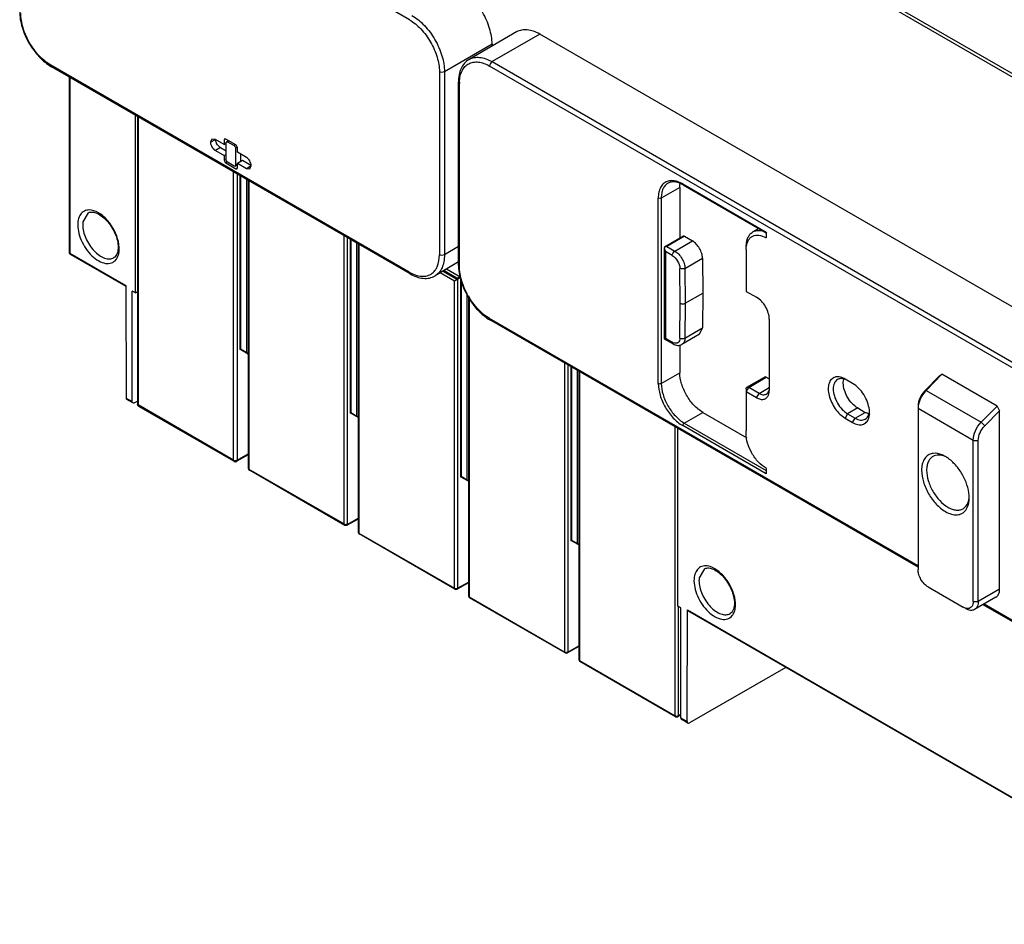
# Model space of a CAD drawing. Header units: millimetres. Extents: x 42 to 323, y 128 to 381.
# Tile 1 of 7: x 42 to 180, y 146 to 273. Entities that reach past the tile are written whole.
import ezdxf

# ---------------------------------------------------------------- set-up
doc = ezdxf.new("R2010")
doc.units = ezdxf.units.MM
doc.header["$LTSCALE"] = 33.112013
doc.layers.get('0').update_dxf_attribs({"linetype": 'CONTINUOUS'})

msp = doc.modelspace()

# ---------------------------------------------------------------- linework, layer by layer
at = {"color": 7}
for p, q in [((212.35, 247.27), (48.73, 341.74)), ((48.94, 342.11), (212.56, 247.64)), ((96.6, 273.1), (46.04, 302.29)), ((111.73, 271.38), (105.02, 267.5)), ((114.98, 271.06), (108.27, 267.18)), ((260.29, 187.18), (114.98, 271.06)), ((108.26, 269.63), (101.55, 265.75)), ((108.26, 269.63), (108.26, 269.37)), ((96.59, 237.5), (46.04, 266.69)), ((108.27, 267.18), (205.85, 210.84)), ((96.7, 237.27), (46.14, 266.46)), ((100.84, 265.75), (100.84, 239.95)), ((101.55, 265.75), (101.55, 239.95)), ((205.49, 210.23), (107.91, 266.56)), ((48.64, 265.02), (48.64, 240.29)), ((48.73, 264.97), (48.73, 240.17)), ((103.52, 238.52), (103.52, 264.32)), ((103.67, 238.31), (103.67, 264.11)), ((57.96, 234.59), (57.96, 259.64)), ((58.26, 259.46), (58.26, 218.9)), ((58.34, 259.41), (58.34, 218.78)), ((68.76, 256.25), (68.57, 255.82)), ((68.57, 255.82), (69.24, 256.21)), ((69.24, 256.2), (68.76, 256.25)), ((70.49, 255.48), (69.24, 256.2)), ((70.71, 256.27), (70.49, 256.15)), ((70.49, 256.15), (70.49, 255.48)), ((70.49, 255.48), (70.75, 255.63)), ((72.14, 255.44), (70.71, 256.27)), ((70.75, 253.34), (70.75, 255.78)), ((70.81, 255.88), (71.1, 256.05)), ((70.96, 255.87), (71.15, 255.98)), ((70.96, 255.87), (71.89, 255.34)), ((72.13, 255.47), (71.89, 255.34)), ((69.95, 255.07), (69.24, 254.66)), ((69.24, 254.66), (70.49, 253.94)), ((69.95, 255.07), (70.75, 254.61)), ((70.49, 253.94), (70.75, 254.09)), ((72.1, 255.01), (72.32, 255.14)), ((72.1, 255.01), (72.1, 252.56)), ((72.36, 254.4), (72.36, 255.08)), ((73.61, 253.68), (72.36, 254.4)), ((72.8, 254.14), (72.8, 253.12)), ((70.49, 253.94), (70.49, 253.27)), ((70.49, 253.27), (70.72, 253.4)), ((70.93, 253.03), (70.71, 252.9)), ((70.71, 252.9), (72.14, 252.07)), ((71.89, 252.47), (70.96, 253.01)), ((72.36, 252.71), (72.1, 252.56)), ((72.36, 252.87), (73.06, 253.27)), ((72.36, 252.19), (72.36, 252.87)), ((72.36, 252.87), (73.61, 252.14)), ((73.06, 253.27), (74.26, 252.58)), ((71.78, 211.02), (71.78, 251.66)), ((72.04, 252.46), (72.36, 252.64)), ((72.14, 252.07), (72.36, 252.19)), ((72.34, 251.33), (72.34, 211.02)), ((73.61, 252.14), (74.28, 252.53)), ((73.61, 252.14), (74.09, 252.09)), ((74.09, 252.09), (74.28, 252.52)), ((72.71, 251.12), (72.71, 226.63)), ((72.8, 251.07), (72.8, 226.68)), ((73.66, 226.18), (73.66, 250.57)), ((73.85, 250.46), (73.85, 209.92)), ((73.97, 250.39), (73.97, 209.75)), ((135.14, 249.94), (146.91, 243.14)), ((134.74, 249.46), (132.12, 247.95)), ((134.74, 249.46), (134.74, 242.28)), ((135.2, 249.8), (146.91, 243.04)), ((131.7, 221.82), (131.7, 247.95)), ((132.12, 247.95), (132.12, 221.82)), ((51.29, 245.85), (50.57, 244.6)), ((145.86, 243.65), (145.03, 243.17)), ((146.91, 243.14), (146.91, 242.33)), ((87.41, 202), (87.41, 242.63)), ((87.83, 242.39), (87.83, 202)), ((88.27, 242.14), (88.27, 217.65)), ((88.36, 242.09), (88.36, 217.7)), ((89.21, 217.2), (89.21, 241.59)), ((135.24, 242.57), (132.56, 241.03)), ((135.39, 242.56), (132.91, 241.13)), ((134.04, 240.48), (136.51, 241.91)), ((135.39, 242.56), (136.51, 241.91)), ((89.37, 241.5), (89.37, 200.85)), ((89.46, 241.45), (89.46, 200.73)), ((103.52, 241.12), (101.55, 239.95)), ((132.56, 241.03), (132.55, 240.93)), ((132.55, 240.93), (132.55, 228.1)), ((132.7, 240.43), (132.7, 228.19)), ((133.68, 239.87), (132.7, 240.43)), ((132.91, 241.13), (134.04, 240.48)), ((144.1, 240.71), (144.1, 234.8)), ((48.73, 240.17), (56.61, 235.62)), ((48.79, 240.03), (56.61, 235.52)), ((103.52, 238.94), (100.22, 236.99)), ((135.45, 238.04), (137.93, 239.47)), ((137.93, 239.47), (137.96, 234.54)), ((101.37, 237.66), (103.39, 236.49)), ((101.5, 237.74), (103.53, 236.58)), ((103.88, 236.75), (101.83, 237.93)), ((134.78, 233.11), (134.75, 238.04)), ((135.45, 238.04), (135.49, 233.11)), ((102.96, 236.25), (100.95, 237.41)), ((103.53, 236.58), (102.96, 236.25)), ((102.96, 192.93), (102.96, 236.25)), ((103.39, 236.49), (103.39, 192.93)), ((103.53, 236.58), (103.53, 236.78)), ((103.53, 236.78), (103.79, 236.63)), ((103.83, 236.56), (103.83, 208.66)), ((103.91, 236.56), (103.91, 208.72)), ((56.61, 235.62), (56.66, 219.75)), ((57.52, 219.25), (57.52, 234.84)), ((57.96, 234.59), (57.52, 234.84)), ((57.96, 234.59), (58.26, 234.76)), ((144.1, 234.8), (145.57, 233.96)), ((104.77, 208.22), (104.77, 234.44)), ((104.93, 234.17), (104.93, 191.87)), ((105.01, 234.02), (105.01, 191.75)), ((135.49, 233.11), (137.96, 234.54)), ((137.96, 234.54), (137.93, 229.64)), ((134.75, 228.22), (134.78, 233.11)), ((135.49, 233.11), (135.45, 228.21)), ((168.33, 196.08), (107.91, 230.96)), ((168.33, 195.91), (108.02, 230.74)), ((147.35, 230.87), (147.35, 220.83)), ((135.45, 228.21), (137.93, 229.64)), ((137.51, 228.74), (137.93, 229.64)), ((132.55, 228.1), (132.7, 228.19)), ((132.55, 228.1), (133.79, 227.39)), ((132.55, 228.1), (132.56, 228.1)), ((132.7, 228.19), (133.68, 227.62)), ((137.51, 228.74), (135.04, 227.31)), ((72.71, 226.63), (72.8, 226.68)), ((73.87, 225.96), (72.71, 226.63)), ((72.8, 226.68), (73.66, 226.18)), ((134.74, 227.21), (134.74, 223.33)), ((73.87, 225.96), (73.66, 226.18)), ((118.52, 183.95), (118.52, 224.67)), ((118.94, 224.43), (118.94, 183.95)), ((119.38, 224.17), (119.38, 199.68)), ((119.47, 224.12), (119.47, 199.73)), ((120.33, 199.24), (120.33, 223.63)), ((120.48, 223.54), (120.48, 182.89)), ((120.57, 223.49), (120.57, 182.77)), ((132.12, 221.82), (134.74, 223.33)), ((144.2, 221.29), (146.68, 222.72)), ((144.45, 221.26), (146.93, 222.69)), ((146.93, 222.69), (147.35, 222.45)), ((159.11, 221.81), (158.05, 222.42)), ((171.34, 222.87), (169.24, 220.73)), ((171.69, 223.1), (169.47, 220.83)), ((171.34, 222.87), (171.69, 223.1)), ((179.47, 218.61), (171.69, 223.1)), ((144.1, 220.65), (144.45, 221.26)), ((144.1, 221.06), (144.1, 215.12)), ((145.92, 220.42), (144.45, 221.26)), ((145.92, 220.42), (147.35, 221.24)), ((169.47, 220.83), (169.24, 220.73)), ((169.47, 220.83), (177.25, 216.34)), ((56.66, 219.75), (57.52, 219.25)), ((57.61, 219.07), (56.74, 219.57)), ((145.57, 219.8), (144.1, 220.65)), ((145.57, 219.8), (145.92, 220.42)), ((57.81, 219.09), (58.26, 219.34)), ((58.34, 218.78), (58.45, 218.58)), ((71.78, 211.02), (58.34, 218.78)), ((58.45, 218.58), (58.45, 218.58)), ((71.86, 210.84), (58.45, 218.58)), ((159.82, 218.36), (158.4, 217.54)), ((159.82, 218.36), (160.88, 217.74)), ((176.11, 213.78), (168.33, 218.27)), ((168.33, 218.27), (168.33, 195.57)), ((177.25, 216.34), (179.47, 218.61)), ((179.47, 218.61), (179.83, 217.97)), ((88.27, 217.65), (88.36, 217.7)), ((89.37, 217.01), (88.27, 217.65)), ((88.36, 217.7), (89.21, 217.2)), ((135.35, 216.23), (137.96, 217.74)), ((137.96, 217.74), (144.19, 214.15)), ((158.4, 217.54), (158.05, 216.93)), ((158.05, 216.93), (159.11, 216.31)), ((158.4, 217.54), (159.46, 216.93)), ((159.11, 216.31), (159.46, 216.93)), ((159.46, 216.93), (160.88, 217.74)), ((177.73, 215.83), (179.83, 217.97)), ((179.83, 192.81), (179.83, 217.97)), ((134.08, 174.97), (134.08, 215.69)), ((134.46, 190.43), (134.46, 215.47)), ((146.91, 209.07), (135.14, 215.87)), ((135.35, 216.23), (146.91, 209.56)), ((177.25, 216.34), (177.73, 215.83)), ((144.08, 214.75), (144.1, 215.12)), ((176.11, 213.78), (176.82, 213.78)), ((176.11, 191.08), (176.11, 213.78)), ((176.82, 191.08), (176.82, 213.78)), ((73.85, 211.76), (72.26, 210.84)), ((72.34, 211.02), (73.85, 211.89)), ((172.19, 211.51), (172.19, 211.51)), ((73.97, 209.75), (87.41, 202)), ((146.91, 209.86), (146.91, 209.07)), ((87.49, 201.81), (74.05, 209.57)), ((103.83, 208.66), (103.91, 208.72)), ((104.93, 208.03), (103.83, 208.66)), ((103.91, 208.72), (104.77, 208.22)), ((87.9, 201.96), (89.37, 202.8)), ((89.37, 202.7), (87.84, 201.82)), ((89.46, 200.73), (102.96, 192.93)), ((103.02, 192.8), (89.52, 200.59)), ((119.38, 199.68), (119.47, 199.73)), ((120.48, 199.05), (119.38, 199.68)), ((119.47, 199.73), (120.33, 199.24)), ((138.2, 195.68), (137.47, 194.43)), ((104.93, 193.72), (103.32, 192.8)), ((103.39, 192.93), (104.93, 193.82)), ((169.75, 193.12), (174.7, 190.26)), ((105.01, 191.75), (118.52, 183.95)), ((118.58, 183.82), (105.08, 191.61)), ((179.31, 191.67), (176.3, 189.93)), ((179.83, 192.81), (176.82, 191.08)), ((134.89, 190.18), (134.46, 190.43)), ((134.5, 190.43), (134.5, 174.97)), ((176.11, 191.08), (176.82, 191.08)), ((205.6, 174.4), (177.5, 190.62)), ((205.49, 174.63), (177.64, 190.71)), ((134.89, 174.66), (134.89, 190.18)), ((135.76, 174.16), (135.81, 189.89)), ((135.81, 189.89), (212.35, 145.7)), ((212.41, 145.56), (135.87, 189.76)), ((120.48, 184.74), (118.88, 183.82)), ((118.94, 183.95), (120.48, 184.84)), ((120.57, 182.77), (134.08, 174.97)), ((134.14, 174.83), (120.63, 182.63)), ((149.67, 181.79), (136.11, 173.96)), ((134.89, 175.1), (134.44, 174.83)), ((134.5, 174.97), (134.89, 175.2)), ((134.89, 174.66), (135.76, 174.16)), ((135.86, 173.93), (135, 174.43))]:
    msp.add_line(p, q, dxfattribs=at)
msp.add_lwpolyline([(58.26, 218.9), (58.28, 218.77), (58.45, 218.58)], dxfattribs=at)
for centre, radius, start, end in [((109.13, 264.12), 5.46, 178.1439, 180.0075), ((133.41, 247.22), 3.21, 71.1353, 73.3532), ((53.11, 244.21), 3.28, 172.2038, 176.1697), ((53.78, 244.19), 3.24, 176.1697, 180.037), ((53.42, 244.21), 2.88, 172.2038, 176.1697), ((145.1, 239.19), 3.62, 59.9971, 61.2866), ((48.94, 240.29), 0.3, 180, 240.0006), ((51.64, 240.8), 4.04, 0.0241, 2.8852), ((52, 240.8), 3.68, 356.1697, 0.037), ((132.98, 240.18), 0.949, 94.1597, 102.0278), ((99.46, 242.52), 5.78, 240.2626, 242.0476), ((134.18, 227.98), 0.502, 299.018, 304.1626), ((159.57, 221.97), 1.77, 164.3219, 166.3765), ((159.45, 222.01), 1.65, 161.3521, 164.3324), ((172.14, 218.22), 3.74, 135.6048, 138.661), ((157.72, 217.66), 3.77, 4.808, 6.4122), ((161.86, 219.23), 1.77, 253.6227, 255.677), ((161.83, 219.12), 1.65, 255.6665, 258.6455), ((158.08, 217.68), 3.41, 0.0635, 4.8625), ((170.66, 210.2), 1.76, 96.9874, 105.319), ((169.88, 207.51), 4.61, 57.3695, 59.9791), ((169.7, 207.22), 4.96, 55.7942, 57.3823), ((72.06, 211.18), 0.4, 240.0006, 299.9999), ((72.07, 211.57), 0.617, 278.8441, 283.9649), ((74.25, 209.92), 0.4, 180, 240.0006), ((170.59, 205.68), 4.96, 2.6176, 4.2061), ((170.93, 205.69), 4.61, 0.0202, 2.6303), ((89.67, 200.85), 0.3, 180, 240.0006), ((140.01, 194.04), 3.28, 172.2038, 176.1697), ((140.32, 194.04), 2.88, 172.2038, 176.1697), ((140.68, 194.01), 3.24, 176.1697, 180.037), ((103.17, 193.06), 0.3, 240.0006, 299.9999), ((103.18, 193.35), 0.463, 278.8441, 283.9649), ((105.23, 191.87), 0.3, 180, 240.0006), ((138.54, 190.63), 4.04, 0.0241, 2.8852), ((138.9, 190.63), 3.68, 356.1697, 0.037), ((118.73, 184.08), 0.3, 240.0006, 299.9999), ((118.74, 184.37), 0.463, 278.8441, 283.9649), ((120.78, 182.89), 0.3, 180, 240.0006), ((134.29, 175.09), 0.3, 240.0006, 299.9999), ((134.29, 175.38), 0.463, 278.8441, 283.9649)]:
    msp.add_arc(centre, radius, start, end, dxfattribs=at)
for centre, major_axis, ratio, start_param, end_param in [((70.71, 256.03), (-0.15, 0.26), 0.577313, 5.497834, 7.068554), ((72.14, 255.2), (-0.15, 0.26), 0.577401, -2.356148, -0.785428), ((70.71, 253.14), (-0.15, 0.26), 0.577401, 0.785445, 2.356165), ((72.14, 252.31), (-0.15, 0.26), 0.577313, -3.926944, -2.356224), ((135.39, 242.31), (-0.15, 0.26), 0.577357, -0.785383, 0.000003), ((56.94, 219.91), (0.199, 0.347), 0.579364, -3.928761, -3.14335), ((136.02, 190.02), (0.151, 0.259), 0.575333, -3.92527, -3.139859), ((136.11, 174.37), (0.251, 0.432), 0.575333, -3.92527, -2.354474)]:
    msp.add_ellipse(centre, major_axis=major_axis, ratio=ratio, start_param=start_param, end_param=end_param, dxfattribs=at)
for points, knots in [([(108.26, 269.63), (108.26, 270.38), (107.98, 271.97), (107, 274.2), (105.56, 276.17), (104.32, 277.21), (103.67, 277.59)], [0, 0, 0, 0, 0.237241, 0.500001, 0.76276, 1, 1, 1, 1]), ([(41.65, 274.24), (41.65, 273.5), (41.92, 271.94), (42.88, 269.76), (44.29, 267.84), (45.5, 266.83), (46.14, 266.46)], [0, 0, 0, 0, 0.23872, 0.499999, 0.761278, 1, 1, 1, 1]), ([(46.04, 266.69), (45.44, 267.03), (44.3, 267.99), (42.97, 269.81), (42.06, 271.87), (41.8, 273.34), (41.8, 274.04)], [0, 0, 0, 0, 0.237247, 0.500008, 0.762765, 1, 1, 1, 1]), ([(96.95, 273.71), (97.6, 273.33), (98.84, 272.29), (100.28, 270.32), (101.26, 268.09), (101.55, 266.5), (101.55, 265.75)], [0, 0, 0, 0, 0.237237, 0.499999, 0.762762, 1, 1, 1, 1]), ([(96.6, 273.1), (97.2, 272.75), (98.34, 271.79), (99.67, 269.97), (100.58, 267.91), (100.84, 266.44), (100.84, 265.75)], [0, 0, 0, 0, 0.23724, 0.499999, 0.762759, 1, 1, 1, 1]), ([(114.98, 271.06), (114.7, 271.22), (114.13, 271.49), (113.26, 271.7), (112.44, 271.68), (111.95, 271.5), (111.73, 271.38)], [0, 0, 0, 0, 0.289702, 0.549088, 0.782216, 1, 1, 1, 1]), ([(46.14, 266.46), (46.13, 266.47), (46.06, 266.52), (46.04, 266.62), (46.04, 266.69)], [0, 0, 0, 0, 0.220996, 1, 1, 1, 1]), ([(105.02, 267.5), (104.77, 267.36), (104.32, 266.98), (103.85, 266.22), (103.58, 265.31), (103.52, 264.66), (103.52, 264.32)], [0, 0, 0, 0, 0.229351, 0.467197, 0.722736, 1, 1, 1, 1]), ([(103.67, 264.29), (103.68, 264.58), (103.74, 265.14), (104, 265.89), (104.4, 266.5), (104.95, 266.93), (105.61, 267.15), (106.36, 267.15), (107.14, 266.96), (107.65, 266.71), (107.91, 266.56)], [0, 0, 0, 0, 0.14293, 0.271024, 0.386802, 0.495842, 0.605629, 0.723411, 0.854263, 1, 1, 1, 1]), ([(105.02, 267.5), (105.23, 267.62), (105.72, 267.8), (106.54, 267.82), (107.41, 267.61), (107.98, 267.34), (108.27, 267.18)], [0, 0, 0, 0, 0.217787, 0.450917, 0.710301, 1, 1, 1, 1]), ([(108.27, 267.18), (108.16, 267.12), (108, 266.93), (107.91, 266.69), (107.91, 266.56)], [0, 0, 0, 0, 0.499401, 1, 1, 1, 1]), ([(101.55, 265.75), (101.44, 265.69), (101.19, 265.64), (100.94, 265.69), (100.84, 265.75)], [0, 0, 0, 0, 0.500001, 1, 1, 1, 1]), ([(103.67, 264.11), (103.65, 264.13), (103.58, 264.17), (103.52, 264.26), (103.52, 264.32)], [0, 0, 0, 0, 0.293914, 1, 1, 1, 1]), ([(68.57, 255.82), (68.56, 255.59), (68.72, 255.13), (69.04, 254.78), (69.24, 254.66)], [0, 0, 0, 0, 0.499776, 1, 1, 1, 1]), ([(69.46, 255.58), (69.43, 255.63), (69.34, 255.82), (69.28, 256.03), (69.28, 256.18)], [0, 0, 0, 0, 0.265289, 1, 1, 1, 1]), ([(69.95, 255.07), (69.9, 255.1), (69.71, 255.24), (69.55, 255.43), (69.46, 255.58)], [0, 0, 0, 0, 0.228996, 1, 1, 1, 1]), ([(70.81, 255.88), (70.82, 255.89), (70.87, 255.91), (70.93, 255.89), (70.96, 255.87)], [0, 0, 0, 0, 0.220625, 1, 1, 1, 1]), ([(71.89, 255.34), (71.9, 255.33), (71.97, 255.27), (72.03, 255.2), (72.06, 255.14)], [0, 0, 0, 0, 0.228388, 1, 1, 1, 1]), ([(70.96, 253.01), (70.94, 253.02), (70.83, 253.11), (70.77, 253.24), (70.75, 253.34)], [0, 0, 0, 0, 0.235696, 1, 1, 1, 1]), ([(74.28, 252.52), (74.29, 252.75), (74.13, 253.21), (73.81, 253.56), (73.61, 253.68)], [0, 0, 0, 0, 0.499776, 1, 1, 1, 1]), ([(71.99, 252.45), (71.98, 252.44), (71.94, 252.45), (71.91, 252.46), (71.89, 252.47)], [0, 0, 0, 0, 0.22636, 1, 1, 1, 1]), ([(132.93, 250.29), (132.74, 250.21), (132.37, 249.99), (131.98, 249.44), (131.74, 248.74), (131.7, 248.23), (131.7, 247.95)], [0, 0, 0, 0, 0.218976, 0.449688, 0.707789, 1, 1, 1, 1]), ([(133.07, 250.04), (132.92, 249.95), (132.63, 249.72), (132.33, 249.23), (132.16, 248.62), (132.12, 248.18), (132.12, 247.95)], [0, 0, 0, 0, 0.21775, 0.450893, 0.710464, 1, 1, 1, 1]), ([(133.41, 250.4), (133.37, 250.4), (133.21, 250.38), (133.05, 250.33), (132.93, 250.29)], [0, 0, 0, 0, 0.255819, 1, 1, 1, 1]), ([(135.2, 249.8), (135, 249.91), (134.62, 250.1), (134.04, 250.24), (133.51, 250.23), (133.2, 250.12), (133.07, 250.04)], [0, 0, 0, 0, 0.303166, 0.566812, 0.795024, 1, 1, 1, 1]), ([(134.33, 250.29), (134.25, 250.32), (133.95, 250.39), (133.64, 250.42), (133.41, 250.4)], [0, 0, 0, 0, 0.265935, 1, 1, 1, 1]), ([(135.14, 249.94), (135.08, 249.97), (134.86, 250.09), (134.62, 250.2), (134.45, 250.26)], [0, 0, 0, 0, 0.259949, 1, 1, 1, 1]), ([(134.74, 249.46), (134.74, 249.51), (134.74, 249.68), (134.75, 249.86), (134.77, 249.99)], [0, 0, 0, 0, 0.256978, 1, 1, 1, 1]), ([(135.14, 249.94), (135.14, 249.92), (135.14, 249.87), (135.17, 249.82), (135.2, 249.8)], [0, 0, 0, 0, 0.293912, 1, 1, 1, 1]), ([(132.12, 247.95), (132.06, 247.92), (131.91, 247.89), (131.76, 247.92), (131.7, 247.95)], [0, 0, 0, 0, 0.499999, 1, 1, 1, 1]), ([(52.11, 246.16), (51.85, 246.25), (51.32, 246.33), (50.57, 246.08), (50.05, 245.47), (49.9, 244.94), (49.86, 244.66)], [0, 0, 0, 0, 0.261257, 0.491493, 0.726868, 1, 1, 1, 1]), ([(51.29, 245.85), (51.43, 245.93), (51.82, 246.02), (52.48, 245.87), (53.21, 245.46), (53.94, 244.8), (54.59, 243.95), (55.11, 242.99), (55.45, 242), (55.54, 241.33), (55.54, 241.01)], [0, 0, 0, 0, 0.067932, 0.158219, 0.275379, 0.414098, 0.565753, 0.720557, 0.868463, 1, 1, 1, 1]), ([(55.68, 241.01), (55.65, 241.55), (55.39, 242.68), (54.58, 244.2), (53.49, 245.45), (52.57, 246.02), (52.11, 246.16)], [0, 0, 0, 0, 0.248901, 0.519573, 0.779381, 1, 1, 1, 1]), ([(49.84, 244.43), (49.81, 244.04), (49.89, 243.21), (50.29, 241.99), (50.95, 240.81), (51.78, 239.81), (52.72, 239.08), (53.68, 238.69), (54.6, 238.72), (55.07, 239.06), (55.24, 239.27)], [0, 0, 0, 0, 0.129343, 0.274514, 0.42614, 0.573271, 0.706031, 0.818414, 0.912138, 1, 1, 1, 1]), ([(50.54, 244.18), (50.54, 243.87), (50.63, 243.22), (50.95, 242.26), (51.45, 241.34), (52.09, 240.52), (52.81, 239.88), (53.56, 239.47), (54.29, 239.33), (54.75, 239.44), (54.93, 239.55)], [0, 0, 0, 0, 0.128809, 0.270584, 0.41789, 0.562397, 0.696209, 0.813601, 0.913072, 1, 1, 1, 1]), ([(144.1, 241.12), (144.1, 241.34), (144.14, 241.77), (144.31, 242.37), (144.6, 242.85), (144.88, 243.08), (145.03, 243.17)], [0, 0, 0, 0, 0.289535, 0.549108, 0.78225, 1, 1, 1, 1]), ([(145.03, 243.17), (145.28, 243.31), (145.93, 243.45), (146.56, 243.28), (146.87, 243.14)], [0, 0, 0, 0, 0.459682, 1, 1, 1, 1]), ([(137.93, 239.47), (137.93, 239.7), (137.84, 240.19), (137.53, 240.87), (137.09, 241.47), (136.71, 241.79), (136.51, 241.91)], [0, 0, 0, 0, 0.237768, 0.50055, 0.763033, 1, 1, 1, 1]), ([(144.13, 241.15), (144.17, 241.46), (144.3, 241.92), (144.69, 242.38), (145.16, 242.69), (145.95, 242.77), (146.54, 242.53), (146.84, 242.37)], [0, 0, 0, 0, 0.262056, 0.37727, 0.488094, 0.720107, 1, 1, 1, 1]), ([(48.64, 240.29), (48.64, 240.28), (48.65, 240.23), (48.69, 240.19), (48.73, 240.17)], [0, 0, 0, 0, 0.220886, 1, 1, 1, 1]), ([(55.54, 241.01), (55.54, 240.83), (55.51, 240.51), (55.39, 240.07), (55.19, 239.75), (55.02, 239.6), (54.93, 239.55)], [0, 0, 0, 0, 0.3214, 0.590957, 0.812256, 1, 1, 1, 1]), ([(55.61, 240.11), (55.62, 240.14), (55.65, 240.29), (55.67, 240.44), (55.68, 240.56)], [0, 0, 0, 0, 0.242427, 1, 1, 1, 1]), ([(133.68, 239.86), (133.68, 239.99), (133.77, 240.22), (133.93, 240.42), (134.04, 240.48)], [0, 0, 0, 0, 0.500002, 1, 1, 1, 1]), ([(134.04, 240.48), (134.24, 240.36), (134.62, 240.04), (135.06, 239.44), (135.36, 238.76), (135.45, 238.27), (135.45, 238.04)], [0, 0, 0, 0, 0.236987, 0.49945, 0.762212, 1, 1, 1, 1]), ([(144.1, 240.71), (144.1, 240.75), (144.1, 240.89), (144.11, 241.04), (144.13, 241.15)], [0, 0, 0, 0, 0.256603, 1, 1, 1, 1]), ([(48.73, 240.17), (48.73, 240.16), (48.73, 240.12), (48.74, 240.08), (48.76, 240.06)], [0, 0, 0, 0, 0.277737, 1, 1, 1, 1]), ([(55.24, 239.27), (55.28, 239.33), (55.46, 239.58), (55.56, 239.88), (55.61, 240.11)], [0, 0, 0, 0, 0.234576, 1, 1, 1, 1]), ([(101.55, 239.95), (101.55, 239.62), (101.5, 239), (101.25, 238.15), (100.83, 237.45), (100.44, 237.11), (100.23, 236.99)], [0, 0, 0, 0, 0.28954, 0.548999, 0.782277, 1, 1, 1, 1]), ([(100.27, 237.83), (100.37, 237.96), (100.73, 238.61), (100.84, 239.37), (100.84, 239.95)], [0, 0, 0, 0, 0.224512, 1, 1, 1, 1]), ([(101.55, 239.95), (101.44, 239.89), (101.19, 239.84), (100.94, 239.89), (100.84, 239.95)], [0, 0, 0, 0, 0.500007, 1, 1, 1, 1]), ([(133.68, 239.87), (133.99, 239.68), (134.49, 239.11), (134.74, 238.4), (134.75, 238.04)], [0, 0, 0, 0, 0.499309, 1, 1, 1, 1]), ([(96.7, 237.27), (96.68, 237.28), (96.62, 237.33), (96.59, 237.43), (96.6, 237.5)], [0, 0, 0, 0, 0.22237, 1, 1, 1, 1]), ([(96.75, 237.41), (97.04, 237.26), (97.62, 237.01), (98.51, 236.87), (99.32, 237.01), (99.77, 237.3), (99.96, 237.47)], [0, 0, 0, 0, 0.290689, 0.547034, 0.777757, 1, 1, 1, 1]), ([(99.96, 237.47), (100.05, 237.55), (100.15, 237.67), (100.25, 237.79), (100.27, 237.83)], [0, 0, 0, 0, 0.745249, 1, 1, 1, 1]), ([(103.52, 238.52), (103.52, 237.78), (103.8, 236.22), (104.76, 234.04), (106.16, 232.12), (107.37, 231.11), (108.02, 230.74)], [0, 0, 0, 0, 0.23872, 0.499999, 0.761278, 1, 1, 1, 1]), ([(103.67, 238.31), (103.65, 238.33), (103.58, 238.37), (103.52, 238.46), (103.52, 238.52)], [0, 0, 0, 0, 0.293909, 1, 1, 1, 1]), ([(107.91, 230.96), (107.31, 231.31), (106.17, 232.27), (104.84, 234.09), (103.93, 236.15), (103.67, 237.62), (103.67, 238.31)], [0, 0, 0, 0, 0.237247, 0.500009, 0.762767, 1, 1, 1, 1]), ([(135.45, 238.04), (135.35, 237.98), (135.1, 237.93), (134.85, 237.98), (134.75, 238.04)], [0, 0, 0, 0, 0.50057, 1, 1, 1, 1]), ([(96.7, 237.27), (97, 237.1), (97.59, 236.82), (98.53, 236.6), (99.43, 236.63), (99.98, 236.84), (100.23, 236.99)], [0, 0, 0, 0, 0.277411, 0.532793, 0.770757, 1, 1, 1, 1]), ([(147.35, 230.87), (147.35, 231.17), (147.24, 231.78), (146.86, 232.65), (146.3, 233.41), (145.82, 233.81), (145.57, 233.96)], [0, 0, 0, 0, 0.237254, 0.500001, 0.762748, 1, 1, 1, 1]), ([(134.78, 233.11), (134.89, 233.05), (135.14, 233), (135.38, 233.05), (135.49, 233.11)], [0, 0, 0, 0, 0.500005, 1, 1, 1, 1]), ([(108.02, 230.74), (108, 230.75), (107.93, 230.8), (107.91, 230.9), (107.91, 230.96)], [0, 0, 0, 0, 0.220874, 1, 1, 1, 1]), ([(134.75, 228.22), (134.74, 228.09), (134.71, 227.84), (134.56, 227.62), (134.47, 227.56)], [0, 0, 0, 0, 0.548813, 1, 1, 1, 1]), ([(134.75, 228.22), (134.85, 228.16), (135.1, 228.11), (135.35, 228.15), (135.45, 228.21)], [0, 0, 0, 0, 0.50057, 1, 1, 1, 1]), ([(135.45, 228.21), (135.45, 228.03), (135.4, 227.68), (135.17, 227.39), (135.04, 227.31)], [0, 0, 0, 0, 0.550089, 1, 1, 1, 1]), ([(133.79, 227.39), (133.77, 227.4), (133.7, 227.45), (133.68, 227.55), (133.68, 227.62)], [0, 0, 0, 0, 0.220887, 1, 1, 1, 1]), ([(133.79, 227.39), (133.98, 227.28), (134.4, 227.12), (134.85, 227.21), (135.04, 227.31)], [0, 0, 0, 0, 0.511528, 1, 1, 1, 1]), ([(134.43, 227.54), (134.34, 227.49), (134.13, 227.45), (133.92, 227.51), (133.82, 227.55)], [0, 0, 0, 0, 0.459776, 1, 1, 1, 1]), ([(137.96, 217.74), (137.51, 218.01), (136.64, 218.74), (135.63, 220.12), (134.93, 221.69), (134.74, 222.81), (134.74, 223.33)], [0, 0, 0, 0, 0.237252, 0.499999, 0.762746, 1, 1, 1, 1]), ([(146.93, 222.69), (146.91, 222.7), (146.83, 222.74), (146.73, 222.75), (146.68, 222.72)], [0, 0, 0, 0, 0.293909, 1, 1, 1, 1]), ([(156.63, 222.7), (156.43, 222.64), (156.05, 222.41), (155.72, 221.78), (155.63, 220.98), (155.76, 220.08), (156.11, 219.13), (156.62, 218.24), (157.27, 217.48), (157.78, 217.08), (158.05, 216.93)], [0, 0, 0, 0, 0.086732, 0.181837, 0.295132, 0.427269, 0.572767, 0.722968, 0.868253, 1, 1, 1, 1]), ([(156.97, 222.36), (156.87, 222.31), (156.7, 222.16), (156.43, 221.73), (156.37, 221.32), (156.37, 221.05)], [0, 0, 0, 0, 0.21841, 0.452259, 1, 1, 1, 1]), ([(156.98, 222.75), (156.95, 222.75), (156.83, 222.74), (156.71, 222.72), (156.63, 222.7)], [0, 0, 0, 0, 0.257287, 1, 1, 1, 1]), ([(158, 222.4), (157.83, 222.46), (157.47, 222.54), (157.11, 222.44), (156.97, 222.36)], [0, 0, 0, 0, 0.533827, 1, 1, 1, 1]), ([(158.05, 222.42), (157.96, 222.47), (157.63, 222.64), (157.25, 222.75), (156.98, 222.75)], [0, 0, 0, 0, 0.275602, 1, 1, 1, 1]), ([(157.79, 221.86), (157.79, 221.91), (157.79, 222.09), (157.82, 222.26), (157.85, 222.39)], [0, 0, 0, 0, 0.261985, 1, 1, 1, 1]), ([(131.7, 221.82), (131.7, 221.26), (131.91, 220.07), (132.64, 218.4), (133.72, 216.93), (134.65, 216.15), (135.14, 215.87)], [0, 0, 0, 0, 0.237241, 0.500001, 0.76276, 1, 1, 1, 1]), ([(131.7, 221.82), (131.76, 221.79), (131.91, 221.76), (132.06, 221.79), (132.12, 221.82)], [0, 0, 0, 0, 0.500001, 1, 1, 1, 1]), ([(132.12, 221.82), (132.12, 221.3), (132.32, 220.18), (133.01, 218.61), (134.02, 217.23), (134.89, 216.5), (135.35, 216.23)], [0, 0, 0, 0, 0.237248, 0.500001, 0.762753, 1, 1, 1, 1]), ([(144.1, 221.06), (144.1, 221.08), (144.11, 221.17), (144.15, 221.26), (144.2, 221.29)], [0, 0, 0, 0, 0.293911, 1, 1, 1, 1]), ([(144.28, 221.31), (144.29, 221.31), (144.35, 221.31), (144.41, 221.29), (144.45, 221.26)], [0, 0, 0, 0, 0.225567, 1, 1, 1, 1]), ([(146.93, 220.32), (147.01, 220.36), (147.17, 220.51), (147.26, 220.71), (147.29, 220.81)], [0, 0, 0, 0, 0.473832, 1, 1, 1, 1]), ([(147.23, 220.16), (147.25, 220.21), (147.32, 220.43), (147.35, 220.66), (147.35, 220.83)], [0, 0, 0, 0, 0.231533, 1, 1, 1, 1]), ([(156.37, 221.05), (156.37, 220.72), (156.5, 220.02), (156.93, 219.03), (157.57, 218.16), (158.11, 217.71), (158.4, 217.54)], [0, 0, 0, 0, 0.237248, 0.500001, 0.762753, 1, 1, 1, 1]), ([(159.82, 218.36), (159.53, 218.52), (158.98, 218.98), (158.35, 219.85), (157.91, 220.83), (157.79, 221.53), (157.79, 221.86)], [0, 0, 0, 0, 0.237252, 0.499999, 0.762746, 1, 1, 1, 1]), ([(161.47, 218.08), (161.42, 218.45), (161.23, 219.2), (160.71, 220.25), (160, 221.16), (159.41, 221.63), (159.11, 221.81)], [0, 0, 0, 0, 0.245213, 0.507969, 0.76642, 1, 1, 1, 1]), ([(145.57, 219.8), (145.73, 219.71), (146.06, 219.57), (146.57, 219.54), (147, 219.75), (147.17, 220.02), (147.23, 220.16)], [0, 0, 0, 0, 0.291599, 0.537896, 0.76155, 1, 1, 1, 1]), ([(145.92, 220.42), (146.09, 220.32), (146.42, 220.18), (146.79, 220.24), (146.93, 220.32)], [0, 0, 0, 0, 0.550823, 1, 1, 1, 1]), ([(169.24, 220.73), (168.97, 220.45), (168.54, 219.8), (168.33, 219.05), (168.33, 218.68)], [0, 0, 0, 0, 0.518346, 1, 1, 1, 1]), ([(169.33, 220.69), (169.08, 220.4), (168.65, 219.75), (168.41, 219.01), (168.36, 218.64)], [0, 0, 0, 0, 0.511058, 1, 1, 1, 1]), ([(57.61, 219.07), (57.59, 219.07), (57.54, 219.12), (57.52, 219.2), (57.52, 219.25)], [0, 0, 0, 0, 0.220853, 1, 1, 1, 1]), ([(57.81, 219.09), (57.79, 219.08), (57.73, 219.05), (57.65, 219.04), (57.61, 219.07)], [0, 0, 0, 0, 0.29391, 1, 1, 1, 1]), ([(58.34, 218.78), (58.33, 218.78), (58.3, 218.8), (58.28, 218.83), (58.27, 218.85)], [0, 0, 0, 0, 0.293266, 1, 1, 1, 1]), ([(168.36, 218.64), (168.36, 218.61), (168.34, 218.49), (168.33, 218.36), (168.33, 218.27)], [0, 0, 0, 0, 0.257662, 1, 1, 1, 1]), ([(159.11, 216.31), (159.34, 216.18), (159.79, 215.99), (160.5, 215.97), (161.09, 216.31), (161.3, 216.7), (161.37, 216.91)], [0, 0, 0, 0, 0.290004, 0.533306, 0.756342, 1, 1, 1, 1]), ([(159.46, 216.93), (159.7, 216.79), (160.08, 216.64), (160.58, 216.65), (160.8, 216.73), (160.89, 216.79)], [0, 0, 0, 0, 0.54774, 0.781589, 1, 1, 1, 1]), ([(161.36, 217.53), (161.32, 217.54), (161.15, 217.6), (160.99, 217.68), (160.88, 217.74)], [0, 0, 0, 0, 0.238261, 1, 1, 1, 1]), ([(160.89, 216.79), (161.04, 216.87), (161.3, 217.13), (161.41, 217.48), (161.45, 217.66)], [0, 0, 0, 0, 0.46617, 1, 1, 1, 1]), ([(161.37, 216.91), (161.39, 216.97), (161.46, 217.22), (161.49, 217.49), (161.49, 217.69)], [0, 0, 0, 0, 0.234139, 1, 1, 1, 1]), ([(135.35, 216.23), (135.28, 216.2), (135.19, 216.08), (135.14, 215.94), (135.14, 215.87)], [0, 0, 0, 0, 0.499998, 1, 1, 1, 1]), ([(176.11, 213.78), (176.11, 214.24), (176.37, 215.19), (176.9, 215.99), (177.25, 216.34)], [0, 0, 0, 0, 0.481653, 1, 1, 1, 1]), ([(176.82, 213.78), (176.82, 214.15), (177.02, 214.91), (177.45, 215.55), (177.73, 215.83)], [0, 0, 0, 0, 0.481654, 1, 1, 1, 1]), ([(146.91, 209.86), (146.51, 210.09), (145.75, 210.73), (144.86, 211.94), (144.26, 213.31), (144.08, 214.29), (144.08, 214.75)], [0, 0, 0, 0, 0.237224, 0.499951, 0.762701, 1, 1, 1, 1]), ([(170.2, 211.9), (169.99, 211.85), (169.59, 211.65), (169.14, 211.11), (168.88, 210.39), (168.83, 209.85), (168.83, 209.57)], [0, 0, 0, 0, 0.220802, 0.449921, 0.706848, 1, 1, 1, 1]), ([(170.42, 211.52), (170.28, 211.44), (170.02, 211.21), (169.74, 210.76), (169.57, 210.2), (169.54, 209.79), (169.54, 209.57)], [0, 0, 0, 0, 0.21775, 0.450893, 0.710464, 1, 1, 1, 1]), ([(172.15, 211.5), (171.86, 211.63), (171.27, 211.79), (170.66, 211.65), (170.42, 211.52)], [0, 0, 0, 0, 0.539685, 1, 1, 1, 1]), ([(172.19, 211.51), (172.04, 211.59), (171.5, 211.87), (170.88, 212.01), (170.45, 211.95)], [0, 0, 0, 0, 0.280756, 1, 1, 1, 1]), ([(175.54, 206.04), (175.5, 206.54), (175.27, 207.57), (174.61, 209.03), (173.68, 210.33), (172.9, 211.04), (172.48, 211.32)], [0, 0, 0, 0, 0.240004, 0.500001, 0.759997, 1, 1, 1, 1]), ([(71.78, 211.02), (71.81, 211), (71.93, 210.95), (72.07, 210.94), (72.17, 210.96)], [0, 0, 0, 0, 0.22874, 1, 1, 1, 1]), ([(71.86, 210.84), (71.85, 210.84), (71.79, 210.89), (71.78, 210.97), (71.78, 211.02)], [0, 0, 0, 0, 0.220887, 1, 1, 1, 1]), ([(72.34, 211.02), (72.34, 211), (72.34, 210.93), (72.3, 210.86), (72.26, 210.84)], [0, 0, 0, 0, 0.293911, 1, 1, 1, 1]), ([(73.85, 209.92), (73.85, 209.9), (73.87, 209.83), (73.92, 209.78), (73.97, 209.75)], [0, 0, 0, 0, 0.220886, 1, 1, 1, 1]), ([(73.97, 209.75), (73.97, 209.74), (73.97, 209.69), (73.99, 209.64), (74.01, 209.61)], [0, 0, 0, 0, 0.277737, 1, 1, 1, 1]), ([(168.83, 209.57), (168.83, 209.02), (169.04, 207.86), (169.76, 206.23), (170.81, 204.79), (171.71, 204.03), (172.19, 203.75)], [0, 0, 0, 0, 0.237253, 0.500001, 0.762748, 1, 1, 1, 1]), ([(169.54, 209.57), (169.54, 209.08), (169.72, 208.04), (170.37, 206.58), (171.31, 205.29), (172.12, 204.61), (172.54, 204.37)], [0, 0, 0, 0, 0.237248, 0.500001, 0.762753, 1, 1, 1, 1]), ([(174.67, 204.16), (174.9, 204.29), (175.33, 204.75), (175.48, 205.34), (175.52, 205.66)], [0, 0, 0, 0, 0.460316, 1, 1, 1, 1]), ([(175.06, 203.96), (175.14, 204.07), (175.45, 204.59), (175.55, 205.22), (175.55, 205.69)], [0, 0, 0, 0, 0.223735, 1, 1, 1, 1]), ([(172.54, 204.37), (172.73, 204.26), (173.1, 204.08), (173.67, 203.94), (174.21, 203.96), (174.53, 204.07), (174.67, 204.16)], [0, 0, 0, 0, 0.289535, 0.549106, 0.782249, 1, 1, 1, 1]), ([(172.19, 203.75), (172.46, 203.6), (172.99, 203.36), (173.81, 203.25), (174.55, 203.44), (174.92, 203.77), (175.06, 203.96)], [0, 0, 0, 0, 0.293816, 0.547975, 0.774898, 1, 1, 1, 1]), ([(87.45, 201.85), (87.44, 201.86), (87.41, 201.91), (87.41, 201.96), (87.41, 202)], [0, 0, 0, 0, 0.225054, 1, 1, 1, 1]), ([(87.41, 202), (87.43, 201.99), (87.52, 201.95), (87.62, 201.94), (87.69, 201.95)], [0, 0, 0, 0, 0.228604, 1, 1, 1, 1]), ([(87.84, 201.82), (87.79, 201.79), (87.67, 201.75), (87.54, 201.78), (87.49, 201.81)], [0, 0, 0, 0, 0.499566, 1, 1, 1, 1]), ([(87.9, 201.96), (87.9, 201.95), (87.88, 201.94), (87.85, 201.95), (87.84, 201.96)], [0, 0, 0, 0, 0.304825, 1, 1, 1, 1]), ([(87.9, 201.96), (87.9, 201.94), (87.9, 201.89), (87.87, 201.84), (87.84, 201.82)], [0, 0, 0, 0, 0.293996, 1, 1, 1, 1]), ([(89.37, 200.85), (89.37, 200.84), (89.38, 200.79), (89.42, 200.75), (89.46, 200.73)], [0, 0, 0, 0, 0.220886, 1, 1, 1, 1]), ([(89.46, 200.73), (89.46, 200.72), (89.46, 200.68), (89.47, 200.65), (89.49, 200.63)], [0, 0, 0, 0, 0.277737, 1, 1, 1, 1]), ([(139.01, 195.99), (138.75, 196.07), (138.23, 196.16), (137.47, 195.91), (136.95, 195.29), (136.81, 194.77), (136.77, 194.49)], [0, 0, 0, 0, 0.261257, 0.491493, 0.726868, 1, 1, 1, 1]), ([(138.2, 195.68), (138.34, 195.76), (138.73, 195.85), (139.38, 195.7), (140.11, 195.29), (140.84, 194.63), (141.5, 193.78), (142.02, 192.81), (142.35, 191.82), (142.44, 191.15), (142.44, 190.84)], [0, 0, 0, 0, 0.067932, 0.158219, 0.275379, 0.414098, 0.565753, 0.720557, 0.868463, 1, 1, 1, 1]), ([(142.58, 190.84), (142.56, 191.38), (142.29, 192.51), (141.49, 194.03), (140.39, 195.28), (139.47, 195.85), (139.01, 195.99)], [0, 0, 0, 0, 0.248901, 0.519573, 0.779381, 1, 1, 1, 1]), ([(169.75, 193.12), (169.55, 193.23), (169.17, 193.55), (168.72, 194.16), (168.42, 194.85), (168.33, 195.34), (168.33, 195.57)], [0, 0, 0, 0, 0.237252, 0.499999, 0.762746, 1, 1, 1, 1]), ([(136.74, 194.26), (136.72, 193.87), (136.8, 193.04), (137.2, 191.82), (137.85, 190.64), (138.68, 189.64), (139.62, 188.91), (140.58, 188.52), (141.51, 188.54), (141.98, 188.89), (142.14, 189.1)], [0, 0, 0, 0, 0.129343, 0.274514, 0.42614, 0.573271, 0.706031, 0.818414, 0.912138, 1, 1, 1, 1]), ([(137.44, 194.01), (137.44, 193.7), (137.53, 193.05), (137.85, 192.09), (138.36, 191.16), (138.99, 190.35), (139.71, 189.71), (140.46, 189.3), (141.2, 189.15), (141.65, 189.27), (141.83, 189.38)], [0, 0, 0, 0, 0.128809, 0.270584, 0.41789, 0.562397, 0.696209, 0.813601, 0.913072, 1, 1, 1, 1]), ([(102.99, 192.83), (102.99, 192.84), (102.97, 192.87), (102.96, 192.91), (102.96, 192.93)], [0, 0, 0, 0, 0.225566, 1, 1, 1, 1]), ([(102.96, 192.93), (102.98, 192.92), (103.07, 192.88), (103.18, 192.88), (103.25, 192.89)], [0, 0, 0, 0, 0.22874, 1, 1, 1, 1]), ([(103.39, 192.93), (103.39, 192.92), (103.38, 192.87), (103.36, 192.82), (103.32, 192.8)], [0, 0, 0, 0, 0.293911, 1, 1, 1, 1]), ([(104.93, 191.87), (104.93, 191.86), (104.93, 191.81), (104.98, 191.77), (105.01, 191.75)], [0, 0, 0, 0, 0.220886, 1, 1, 1, 1]), ([(105.01, 191.75), (105.01, 191.74), (105.02, 191.7), (105.03, 191.67), (105.04, 191.64)], [0, 0, 0, 0, 0.277737, 1, 1, 1, 1]), ([(179.31, 191.67), (179.48, 191.77), (179.77, 192.13), (179.83, 192.57), (179.83, 192.81)], [0, 0, 0, 0, 0.449166, 1, 1, 1, 1]), ([(142.44, 190.84), (142.44, 190.66), (142.42, 190.33), (142.29, 189.9), (142.1, 189.58), (141.92, 189.43), (141.83, 189.38)], [0, 0, 0, 0, 0.3214, 0.590957, 0.812256, 1, 1, 1, 1]), ([(142.52, 189.93), (142.52, 189.97), (142.55, 190.12), (142.57, 190.27), (142.58, 190.38)], [0, 0, 0, 0, 0.242427, 1, 1, 1, 1]), ([(175.53, 190.09), (175.47, 190.08), (175.18, 190.04), (174.89, 190.15), (174.7, 190.26)], [0, 0, 0, 0, 0.221497, 1, 1, 1, 1]), ([(176.11, 191.08), (176.11, 191), (176.1, 190.71), (175.99, 190.42), (175.84, 190.27)], [0, 0, 0, 0, 0.286031, 1, 1, 1, 1]), ([(176.82, 191.08), (176.82, 190.84), (176.76, 190.4), (176.47, 190.03), (176.3, 189.93)], [0, 0, 0, 0, 0.550825, 1, 1, 1, 1]), ([(142.14, 189.1), (142.18, 189.15), (142.36, 189.41), (142.47, 189.7), (142.52, 189.93)], [0, 0, 0, 0, 0.234576, 1, 1, 1, 1]), ([(176.3, 189.93), (176.13, 189.84), (175.67, 189.77), (175.26, 189.94), (175.05, 190.06)], [0, 0, 0, 0, 0.449177, 1, 1, 1, 1]), ([(118.52, 183.95), (118.54, 183.94), (118.63, 183.9), (118.73, 183.9), (118.81, 183.91)], [0, 0, 0, 0, 0.22874, 1, 1, 1, 1]), ([(118.55, 183.85), (118.54, 183.85), (118.52, 183.89), (118.52, 183.92), (118.52, 183.95)], [0, 0, 0, 0, 0.225566, 1, 1, 1, 1]), ([(118.94, 183.95), (118.94, 183.94), (118.94, 183.89), (118.91, 183.83), (118.88, 183.82)], [0, 0, 0, 0, 0.293911, 1, 1, 1, 1]), ([(120.48, 182.89), (120.48, 182.88), (120.49, 182.83), (120.53, 182.79), (120.57, 182.77)], [0, 0, 0, 0, 0.220886, 1, 1, 1, 1]), ([(120.57, 182.77), (120.57, 182.76), (120.57, 182.72), (120.58, 182.68), (120.6, 182.66)], [0, 0, 0, 0, 0.277737, 1, 1, 1, 1]), ([(134.08, 174.97), (134.1, 174.96), (134.19, 174.92), (134.29, 174.92), (134.37, 174.93)], [0, 0, 0, 0, 0.22874, 1, 1, 1, 1]), ([(134.1, 174.87), (134.1, 174.87), (134.08, 174.91), (134.08, 174.94), (134.08, 174.97)], [0, 0, 0, 0, 0.225566, 1, 1, 1, 1]), ([(134.5, 174.97), (134.5, 174.96), (134.5, 174.91), (134.47, 174.85), (134.44, 174.83)], [0, 0, 0, 0, 0.293911, 1, 1, 1, 1]), ([(134.89, 174.66), (134.89, 174.64), (134.9, 174.55), (134.95, 174.46), (135, 174.43)], [0, 0, 0, 0, 0.293912, 1, 1, 1, 1])]:
    msp.add_open_spline(points, degree=3, knots=knots, dxfattribs=at)
for points in [[(70.75, 255.78), (70.76, 255.81), (70.77, 255.84), (70.79, 255.87)], [(70.79, 255.87), (70.8, 255.87), (70.81, 255.88), (70.81, 255.88)], [(72.06, 255.14), (72.08, 255.1), (72.09, 255.05), (72.1, 255.01)], [(72.04, 252.46), (72.02, 252.45), (72, 252.45), (71.99, 252.45)], [(72.06, 252.48), (72.05, 252.47), (72.05, 252.46), (72.04, 252.46)], [(72.1, 252.56), (72.09, 252.53), (72.08, 252.5), (72.06, 252.48)], [(132.55, 240.93), (132.55, 240.9), (132.55, 240.87), (132.56, 240.85)], [(132.56, 241.03), (132.63, 241.07), (132.7, 241.09), (132.78, 241.11)], [(132.56, 240.85), (132.57, 240.7), (132.63, 240.56), (132.7, 240.43)], [(48.76, 240.06), (48.76, 240.05), (48.78, 240.04), (48.79, 240.03)], [(133.82, 227.55), (133.77, 227.57), (133.73, 227.59), (133.68, 227.62)], [(144.2, 221.29), (144.23, 221.3), (144.25, 221.31), (144.28, 221.31)], [(58.27, 218.85), (58.26, 218.87), (58.26, 218.88), (58.26, 218.9)], [(89.36, 217.02), (89.3, 217.07), (89.25, 217.14), (89.21, 217.2)], [(72.22, 210.97), (72.26, 210.98), (72.31, 211), (72.34, 211.02)], [(74.01, 209.61), (74.02, 209.6), (74.04, 209.58), (74.05, 209.57)], [(104.92, 208.04), (104.86, 208.09), (104.81, 208.15), (104.77, 208.22)], [(87.49, 201.81), (87.47, 201.82), (87.46, 201.84), (87.45, 201.85)], [(87.69, 201.95), (87.73, 201.96), (87.76, 201.97), (87.79, 201.98)], [(87.79, 201.98), (87.8, 201.98), (87.82, 201.99), (87.83, 202)], [(87.84, 201.96), (87.83, 201.97), (87.83, 201.98), (87.83, 202)], [(89.49, 200.63), (89.49, 200.61), (89.51, 200.6), (89.52, 200.59)], [(120.47, 199.06), (120.41, 199.11), (120.37, 199.17), (120.33, 199.24)], [(103.02, 192.8), (103.01, 192.8), (103, 192.82), (102.99, 192.83)], [(103.29, 192.9), (103.33, 192.91), (103.36, 192.92), (103.39, 192.93)], [(105.04, 191.64), (105.05, 191.63), (105.06, 191.62), (105.08, 191.61)], [(175.84, 190.27), (175.76, 190.19), (175.65, 190.12), (175.53, 190.09)], [(118.58, 183.82), (118.57, 183.82), (118.56, 183.83), (118.55, 183.85)], [(118.85, 183.92), (118.88, 183.92), (118.91, 183.94), (118.94, 183.95)], [(120.6, 182.66), (120.61, 182.65), (120.62, 182.64), (120.63, 182.63)], [(134.41, 174.94), (134.44, 174.94), (134.47, 174.95), (134.5, 174.97)], [(134.14, 174.83), (134.12, 174.84), (134.11, 174.85), (134.1, 174.87)]]:
    msp.add_open_spline(points, degree=3, dxfattribs=at)

doc.saveas('drawing.dxf')
